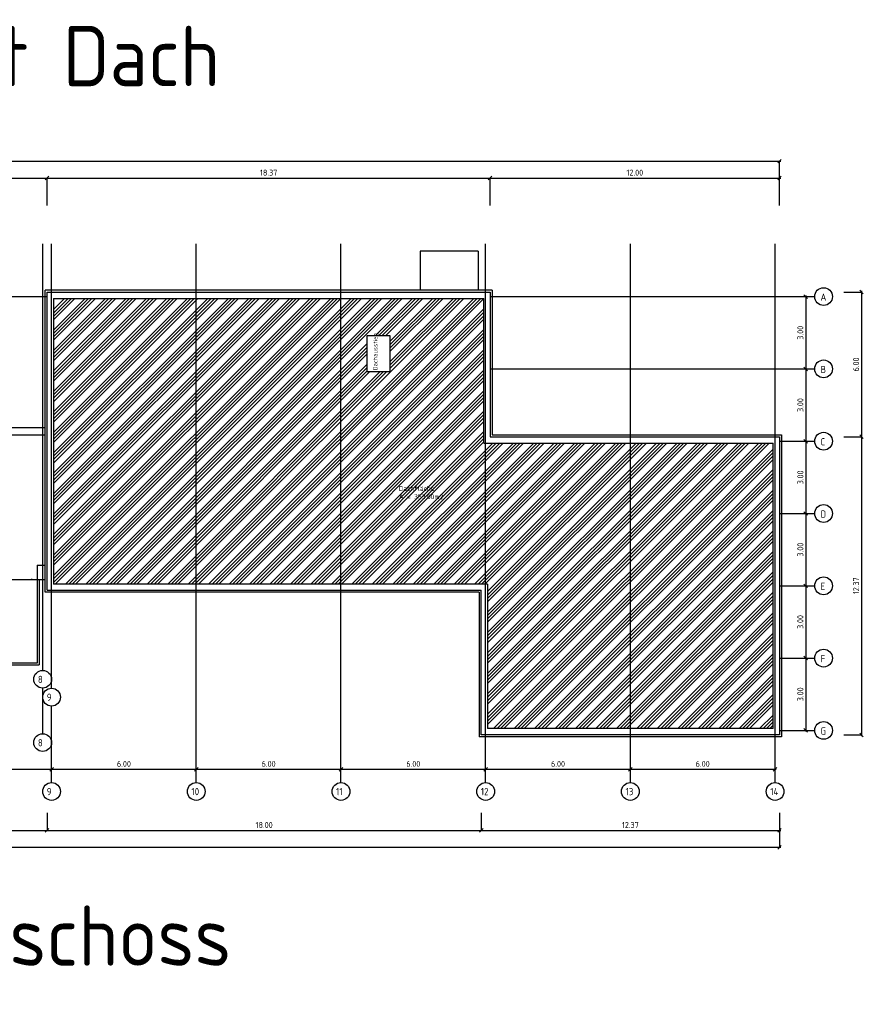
# Model space of a CAD drawing. Extents: x -112620 to -90450, y -13144 to 9644.
# Tile 34 of 34: x -103667 to -100169, y 5559 to 9644. Entities that reach past the tile are written whole.
import ezdxf

# ---------------------------------------------------------------- set-up
doc = ezdxf.new("R2010")
doc.units = 0
doc.header["$LTSCALE"] = 0.5
doc.header["$MEASUREMENT"] = 0
doc.layers.get('0').update_dxf_attribs({"linetype": 'CONTINUOUS'})
doc.layers.get('DEFPOINTS').update_dxf_attribs({"linetype": 'CONTINUOUS'})
for name, color, linetype in [('BEMAS', 30, 'CONTINUOUS'), ('HILFSLINIE', 231, 'CONTINUOUS'), ('LAYER1NEUB', 10, 'CONTINUOUS'), ('SCHRAFF', 140, 'CONTINUOUS'), ('SCHRAFF1', 253, 'CONTINUOUS'), ('SCHRAFFB', 254, 'CONTINUOUS'), ('WÄNDES', 7, 'CONTINUOUS'), ('WÄRMEÜBER', 240, 'CONTINUOUS')]:
    doc.layers.add(name, color=color, linetype=linetype)
doc.styles.get("Standard").update_dxf_attribs({"font": 'isocp3.shx', "height": 25})
doc.dimstyles.new('M100', dxfattribs={"dimtxt": 35, "dimasz": 15, "dimexe": 5, "dimexo": 5, "dimgap": 10, "dimtad": 1, "dimlfac": 0.01, "dimzin": 0, "dimtxsty": 'STANDARD', "dimblk1": 'OBLIQUE', "dimblk2": 'OBLIQUE', "dimsah": 1, "dimcen": 2.5, "dimdle": 5, "dimazin": 3, "dimtfac": 1, "dimtmove": 0, "dimatfit": 3, "dimtolj": 1, "dimtzin": 0})

# ---------------------------------------------------------------- blocks, each defined once
blk = doc.blocks.new('_OBLIQUE')
at = {"color": 0, "linetype": 'BYBLOCK'}
blk.add_line((-0.5, -0.5), (0.5, 0.5), dxfattribs=at)
blk = doc.blocks.new('*D859')
at = {"color": 0, "linetype": 'BYBLOCK'}
for p, q in [((-100176.1, 8518.6), (-100176.1, 7908.6)), ((-104693, -5451.2), (-104083, -5451.2))]:
    blk.add_line(p, q, dxfattribs=at)
at = {"layer": 'DEFPOINTS', "color": 0, "linetype": 'BYBLOCK'}
for p in [(-100176.1, 8513.6), (-100176.1, 7913.6), (-100176.1, 7913.6), (-104688, -5451.2), (-104088, -5451.2), (-104088, -5451.2)]:
    blk.add_point(p, dxfattribs=at)
at = {"color": 0, "linetype": 'BYBLOCK', "xscale": 15, "yscale": 15, "zscale": 15}
for p, rotation in [((-100176.1, 8513.6), 90), ((-100176.1, 7913.6), 270), ((-104688, -5451.2), 180)]:
    blk.add_blockref('_OBLIQUE', p, dxfattribs=dict(at, rotation=rotation))
blk.add_blockref('_OBLIQUE', (-104088, -5451.2), dxfattribs=at)
at = {"color": 0, "linetype": 'BYBLOCK', "insert": (-100198.6, 8213.6), "char_height": 25, "attachment_point": 5, "rotation": 90}
blk.add_mtext('\\A1;6.00', dxfattribs=at)
at = {"color": 0, "linetype": 'BYBLOCK', "insert": (-104388, -5428.7), "char_height": 25, "attachment_point": 5}
blk.add_mtext('\\A1;6.00', dxfattribs=at)
blk = doc.blocks.new('*D860')
at = {"color": 0, "linetype": 'BYBLOCK'}
for p, q in [((-100176.1, 7918.6), (-100176.1, 6671.6)), ((-104833, -5451.2), (-105428, -5451.2))]:
    blk.add_line(p, q, dxfattribs=at)
at = {"layer": 'DEFPOINTS', "color": 0, "linetype": 'BYBLOCK'}
for p in [(-100176.1, 7913.6), (-100176.1, 6676.6), (-100176.1, 6676.6), (-105423, -5451.2), (-105423, -5451.2), (-104838, -5451.2)]:
    blk.add_point(p, dxfattribs=at)
at = {"color": 0, "linetype": 'BYBLOCK', "xscale": 15, "yscale": 15, "zscale": 15}
for p, rotation in [((-100176.1, 7913.6), 90), ((-100176.1, 6676.6), 270), ((-105423, -5451.2), 180)]:
    blk.add_blockref('_OBLIQUE', p, dxfattribs=dict(at, rotation=rotation))
blk.add_blockref('_OBLIQUE', (-104838, -5451.2), dxfattribs=at)
at = {"color": 0, "linetype": 'BYBLOCK', "insert": (-100198.6, 7295.1), "char_height": 25, "attachment_point": 5, "rotation": 90}
blk.add_mtext('\\A1;12.37', dxfattribs=at)
at = {"color": 0, "linetype": 'BYBLOCK', "insert": (-105130.5, -5428.7), "char_height": 25, "attachment_point": 5}
blk.add_mtext('\\A1;5.85', dxfattribs=at)
blk = doc.blocks.new('*D861')
at = {"color": 0, "linetype": 'BYBLOCK'}
for p, q in [((-103558, 8986.8), (-101711, 8986.8)), ((-105598, -5381.2), (-106038, -5381.2))]:
    blk.add_line(p, q, dxfattribs=at)
at = {"layer": 'DEFPOINTS', "color": 0, "linetype": 'BYBLOCK'}
for p in [(-103553, 8986.8), (-101716, 8986.8), (-101716, 8986.8), (-106033, -5381.2), (-106033, -5381.2), (-105603, -5381.2)]:
    blk.add_point(p, dxfattribs=at)
at = {"color": 0, "linetype": 'BYBLOCK', "xscale": 15, "yscale": 15, "zscale": 15, "rotation": 180}
for p in [(-103553, 8986.8), (-106033, -5381.2)]:
    blk.add_blockref('_OBLIQUE', p, dxfattribs=at)
at = {"color": 0, "linetype": 'BYBLOCK', "xscale": 15, "yscale": 15, "zscale": 15}
for p in [(-101716, 8986.8), (-105603, -5381.2)]:
    blk.add_blockref('_OBLIQUE', p, dxfattribs=at)
at = {"color": 0, "linetype": 'BYBLOCK', "char_height": 25, "attachment_point": 5}
for s, insert in [('\\A1;18.37', (-102634.5, 9009.3)), ('\\A1;4.30', (-105818, -5358.7))]:
    blk.add_mtext(s, dxfattribs=dict(at, insert=insert))
blk = doc.blocks.new('*D862')
at = {"color": 0, "linetype": 'BYBLOCK'}
blk.add_line((-101721, 8986.8), (-100511, 8986.8), dxfattribs=at)
at = {"layer": 'DEFPOINTS', "color": 0, "linetype": 'BYBLOCK'}
for p in [(-101716, 8986.8), (-100516, 8986.8), (-100516, 8986.8)]:
    blk.add_point(p, dxfattribs=at)
at = {"color": 0, "linetype": 'BYBLOCK', "xscale": 15, "yscale": 15, "zscale": 15, "rotation": 180}
blk.add_blockref('_OBLIQUE', (-101716, 8986.8), dxfattribs=at)
at = {"color": 0, "linetype": 'BYBLOCK', "xscale": 15, "yscale": 15, "zscale": 15}
blk.add_blockref('_OBLIQUE', (-100516, 8986.8), dxfattribs=at)
at = {"color": 0, "linetype": 'BYBLOCK', "insert": (-101116, 9009.3), "char_height": 25, "attachment_point": 5}
blk.add_mtext('\\A1;12.00', dxfattribs=at)
blk = doc.blocks.new('*D863')
at = {"color": 0, "linetype": 'BYBLOCK'}
blk.add_line((-104201, 8986.8), (-103548, 8986.8), dxfattribs=at)
at = {"layer": 'DEFPOINTS', "color": 0, "linetype": 'BYBLOCK'}
for p in [(-104196, 8986.8), (-103553, 8986.8), (-103553, 8986.8)]:
    blk.add_point(p, dxfattribs=at)
at = {"color": 0, "linetype": 'BYBLOCK', "xscale": 15, "yscale": 15, "zscale": 15, "rotation": 180}
blk.add_blockref('_OBLIQUE', (-104196, 8986.8), dxfattribs=at)
at = {"color": 0, "linetype": 'BYBLOCK', "xscale": 15, "yscale": 15, "zscale": 15}
blk.add_blockref('_OBLIQUE', (-103553, 8986.8), dxfattribs=at)
at = {"color": 0, "linetype": 'BYBLOCK', "insert": (-103874.5, 9009.3), "char_height": 25, "attachment_point": 5}
blk.add_mtext('\\A1;6.43', dxfattribs=at)
blk = doc.blocks.new('*D866')
at = {"color": 0, "linetype": 'BYBLOCK'}
blk.add_line((-107238, 9056.8), (-100511, 9056.8), dxfattribs=at)
at = {"layer": 'DEFPOINTS', "color": 0, "linetype": 'BYBLOCK'}
for p in [(-107233, 9056.8), (-100516, 9056.8), (-100516, 9056.8)]:
    blk.add_point(p, dxfattribs=at)
at = {"color": 0, "linetype": 'BYBLOCK', "xscale": 15, "yscale": 15, "zscale": 15, "rotation": 180}
blk.add_blockref('_OBLIQUE', (-107233, 9056.8), dxfattribs=at)
at = {"color": 0, "linetype": 'BYBLOCK', "xscale": 15, "yscale": 15, "zscale": 15}
blk.add_blockref('_OBLIQUE', (-100516, 9056.8), dxfattribs=at)
at = {"color": 0, "linetype": 'BYBLOCK', "insert": (-103874.5, 9079.3), "char_height": 25, "attachment_point": 5}
blk.add_mtext('\\A1;67.17', dxfattribs=at)
blk = doc.blocks.new('*D867')
at = {"color": 0, "linetype": 'BYBLOCK'}
blk.add_line((-107238, 6210.2), (-100511, 6210.2), dxfattribs=at)
at = {"layer": 'DEFPOINTS', "color": 0, "linetype": 'BYBLOCK'}
for p in [(-107233, 6210.2), (-100516, 6210.2), (-100516, 6210.2)]:
    blk.add_point(p, dxfattribs=at)
at = {"color": 0, "linetype": 'BYBLOCK', "xscale": 15, "yscale": 15, "zscale": 15, "rotation": 180}
blk.add_blockref('_OBLIQUE', (-107233, 6210.2), dxfattribs=at)
at = {"color": 0, "linetype": 'BYBLOCK', "xscale": 15, "yscale": 15, "zscale": 15}
blk.add_blockref('_OBLIQUE', (-100516, 6210.2), dxfattribs=at)
at = {"color": 0, "linetype": 'BYBLOCK', "insert": (-103874.5, 6232.7), "char_height": 25, "attachment_point": 5}
blk.add_mtext('\\A1;67.17', dxfattribs=at)
blk = doc.blocks.new('*D870')
at = {"color": 0, "linetype": 'BYBLOCK'}
blk.add_line((-104201, 6280.2), (-103548, 6280.2), dxfattribs=at)
at = {"layer": 'DEFPOINTS', "color": 0, "linetype": 'BYBLOCK'}
for p in [(-104196, 6280.2), (-103553, 6280.2), (-103553, 6280.2)]:
    blk.add_point(p, dxfattribs=at)
at = {"color": 0, "linetype": 'BYBLOCK', "xscale": 15, "yscale": 15, "zscale": 15, "rotation": 180}
blk.add_blockref('_OBLIQUE', (-104196, 6280.2), dxfattribs=at)
at = {"color": 0, "linetype": 'BYBLOCK', "xscale": 15, "yscale": 15, "zscale": 15}
blk.add_blockref('_OBLIQUE', (-103553, 6280.2), dxfattribs=at)
at = {"color": 0, "linetype": 'BYBLOCK', "insert": (-103874.5, 6302.7), "char_height": 25, "attachment_point": 5}
blk.add_mtext('\\A1;6.43', dxfattribs=at)
blk = doc.blocks.new('*D871')
at = {"color": 0, "linetype": 'BYBLOCK'}
blk.add_line((-103558, 6280.2), (-101748, 6280.2), dxfattribs=at)
at = {"layer": 'DEFPOINTS', "color": 0, "linetype": 'BYBLOCK'}
for p in [(-103553, 6280.2), (-101753, 6280.2), (-101753, 6280.2)]:
    blk.add_point(p, dxfattribs=at)
at = {"color": 0, "linetype": 'BYBLOCK', "xscale": 15, "yscale": 15, "zscale": 15, "rotation": 180}
blk.add_blockref('_OBLIQUE', (-103553, 6280.2), dxfattribs=at)
at = {"color": 0, "linetype": 'BYBLOCK', "xscale": 15, "yscale": 15, "zscale": 15}
blk.add_blockref('_OBLIQUE', (-101753, 6280.2), dxfattribs=at)
at = {"color": 0, "linetype": 'BYBLOCK', "insert": (-102653, 6302.7), "char_height": 25, "attachment_point": 5}
blk.add_mtext('\\A1;18.00', dxfattribs=at)
blk = doc.blocks.new('*D872')
at = {"color": 0, "linetype": 'BYBLOCK'}
blk.add_line((-101758, 6280.2), (-100511, 6280.2), dxfattribs=at)
at = {"layer": 'DEFPOINTS', "color": 0, "linetype": 'BYBLOCK'}
for p in [(-101753, 6280.2), (-100516, 6280.2), (-100516, 6280.2)]:
    blk.add_point(p, dxfattribs=at)
at = {"color": 0, "linetype": 'BYBLOCK', "xscale": 15, "yscale": 15, "zscale": 15, "rotation": 180}
blk.add_blockref('_OBLIQUE', (-101753, 6280.2), dxfattribs=at)
at = {"color": 0, "linetype": 'BYBLOCK', "xscale": 15, "yscale": 15, "zscale": 15}
blk.add_blockref('_OBLIQUE', (-100516, 6280.2), dxfattribs=at)
at = {"color": 0, "linetype": 'BYBLOCK', "insert": (-101134.5, 6302.7), "char_height": 25, "attachment_point": 5}
blk.add_mtext('\\A1;12.37', dxfattribs=at)
blk = doc.blocks.new('*D883')
at = {"color": 0, "linetype": 'BYBLOCK'}
blk.add_line((-104219.5, 2923.1), (-103529.5, 2923.1), dxfattribs=at)
at = {"layer": 'DEFPOINTS', "color": 0, "linetype": 'BYBLOCK'}
for p in [(-104214.5, 2923.1), (-103534.5, 2923.1), (-103534.5, 2923.1)]:
    blk.add_point(p, dxfattribs=at)
at = {"color": 0, "linetype": 'BYBLOCK', "xscale": 15, "yscale": 15, "zscale": 15, "rotation": 180}
blk.add_blockref('_OBLIQUE', (-104214.5, 2923.1), dxfattribs=at)
at = {"color": 0, "linetype": 'BYBLOCK', "xscale": 15, "yscale": 15, "zscale": 15}
blk.add_blockref('_OBLIQUE', (-103534.5, 2923.1), dxfattribs=at)
at = {"color": 0, "linetype": 'BYBLOCK', "insert": (-103874.5, 2945.6), "char_height": 25, "attachment_point": 5}
blk.add_mtext('\\A1;6.80', dxfattribs=at)
blk = doc.blocks.new('*D878')
at = {"color": 0, "linetype": 'BYBLOCK'}
blk.add_line((-103539.5, 2923.1), (-102929.5, 2923.1), dxfattribs=at)
at = {"layer": 'DEFPOINTS', "color": 0, "linetype": 'BYBLOCK'}
for p in [(-103534.5, 2923.1), (-102934.5, 2923.1), (-102934.5, 2923.1)]:
    blk.add_point(p, dxfattribs=at)
at = {"color": 0, "linetype": 'BYBLOCK', "xscale": 15, "yscale": 15, "zscale": 15, "rotation": 180}
blk.add_blockref('_OBLIQUE', (-103534.5, 2923.1), dxfattribs=at)
at = {"color": 0, "linetype": 'BYBLOCK', "xscale": 15, "yscale": 15, "zscale": 15}
blk.add_blockref('_OBLIQUE', (-102934.5, 2923.1), dxfattribs=at)
at = {"color": 0, "linetype": 'BYBLOCK', "insert": (-103234.5, 2945.6), "char_height": 25, "attachment_point": 5}
blk.add_mtext('\\A1;6.00', dxfattribs=at)
blk = doc.blocks.new('*D879')
at = {"color": 0, "linetype": 'BYBLOCK'}
blk.add_line((-102939.5, 2923.1), (-102329.5, 2923.1), dxfattribs=at)
at = {"layer": 'DEFPOINTS', "color": 0, "linetype": 'BYBLOCK'}
for p in [(-102934.5, 2923.1), (-102334.5, 2923.1), (-102334.5, 2923.1)]:
    blk.add_point(p, dxfattribs=at)
at = {"color": 0, "linetype": 'BYBLOCK', "xscale": 15, "yscale": 15, "zscale": 15, "rotation": 180}
blk.add_blockref('_OBLIQUE', (-102934.5, 2923.1), dxfattribs=at)
at = {"color": 0, "linetype": 'BYBLOCK', "xscale": 15, "yscale": 15, "zscale": 15}
blk.add_blockref('_OBLIQUE', (-102334.5, 2923.1), dxfattribs=at)
at = {"color": 0, "linetype": 'BYBLOCK', "insert": (-102634.5, 2945.6), "char_height": 25, "attachment_point": 5}
blk.add_mtext('\\A1;6.00', dxfattribs=at)
blk = doc.blocks.new('*D880')
at = {"color": 0, "linetype": 'BYBLOCK'}
blk.add_line((-102339.5, 2923.1), (-101729.5, 2923.1), dxfattribs=at)
at = {"layer": 'DEFPOINTS', "color": 0, "linetype": 'BYBLOCK'}
for p in [(-102334.5, 2923.1), (-101734.5, 2923.1), (-101734.5, 2923.1)]:
    blk.add_point(p, dxfattribs=at)
at = {"color": 0, "linetype": 'BYBLOCK', "xscale": 15, "yscale": 15, "zscale": 15, "rotation": 180}
blk.add_blockref('_OBLIQUE', (-102334.5, 2923.1), dxfattribs=at)
at = {"color": 0, "linetype": 'BYBLOCK', "xscale": 15, "yscale": 15, "zscale": 15}
blk.add_blockref('_OBLIQUE', (-101734.5, 2923.1), dxfattribs=at)
at = {"color": 0, "linetype": 'BYBLOCK', "insert": (-102034.5, 2945.6), "char_height": 25, "attachment_point": 5}
blk.add_mtext('\\A1;6.00', dxfattribs=at)
blk = doc.blocks.new('*D881')
at = {"color": 0, "linetype": 'BYBLOCK'}
blk.add_line((-101739.5, 2923.1), (-101129.5, 2923.1), dxfattribs=at)
at = {"layer": 'DEFPOINTS', "color": 0, "linetype": 'BYBLOCK'}
for p in [(-101734.5, 2923.1), (-101134.5, 2923.1), (-101134.5, 2923.1)]:
    blk.add_point(p, dxfattribs=at)
at = {"color": 0, "linetype": 'BYBLOCK', "xscale": 15, "yscale": 15, "zscale": 15, "rotation": 180}
blk.add_blockref('_OBLIQUE', (-101734.5, 2923.1), dxfattribs=at)
at = {"color": 0, "linetype": 'BYBLOCK', "xscale": 15, "yscale": 15, "zscale": 15}
blk.add_blockref('_OBLIQUE', (-101134.5, 2923.1), dxfattribs=at)
at = {"color": 0, "linetype": 'BYBLOCK', "insert": (-101434.5, 2945.6), "char_height": 25, "attachment_point": 5}
blk.add_mtext('\\A1;6.00', dxfattribs=at)
blk = doc.blocks.new('*D882')
at = {"color": 0, "linetype": 'BYBLOCK'}
blk.add_line((-101139.5, 2923.1), (-100529.5, 2923.1), dxfattribs=at)
at = {"layer": 'DEFPOINTS', "color": 0, "linetype": 'BYBLOCK'}
for p in [(-101134.5, 2923.1), (-100534.5, 2923.1), (-100534.5, 2923.1)]:
    blk.add_point(p, dxfattribs=at)
at = {"color": 0, "linetype": 'BYBLOCK', "xscale": 15, "yscale": 15, "zscale": 15, "rotation": 180}
blk.add_blockref('_OBLIQUE', (-101134.5, 2923.1), dxfattribs=at)
at = {"color": 0, "linetype": 'BYBLOCK', "xscale": 15, "yscale": 15, "zscale": 15}
blk.add_blockref('_OBLIQUE', (-100534.5, 2923.1), dxfattribs=at)
at = {"color": 0, "linetype": 'BYBLOCK', "insert": (-100834.5, 2945.6), "char_height": 25, "attachment_point": 5}
blk.add_mtext('\\A1;6.00', dxfattribs=at)
blk = doc.blocks.new('*D890')
at = {"color": 0, "linetype": 'BYBLOCK'}
blk.add_line((-100407.1, 3389.2), (-100407.1, 3079.2), dxfattribs=at)
at = {"layer": 'DEFPOINTS', "color": 0, "linetype": 'BYBLOCK'}
for p in [(-100407.1, 3384.2), (-100407.1, 3084.2), (-100407.1, 3084.2)]:
    blk.add_point(p, dxfattribs=at)
at = {"color": 0, "linetype": 'BYBLOCK', "xscale": 15, "yscale": 15, "zscale": 15}
for p, rotation in [((-100407.1, 3384.2), 90), ((-100407.1, 3084.2), 270)]:
    blk.add_blockref('_OBLIQUE', p, dxfattribs=dict(at, rotation=rotation))
at = {"color": 0, "linetype": 'BYBLOCK', "insert": (-100429.6, 3234.2), "char_height": 25, "attachment_point": 5, "rotation": 90}
blk.add_mtext('\\A1;3.00', dxfattribs=at)
blk = doc.blocks.new('*D891')
at = {"color": 0, "linetype": 'BYBLOCK'}
blk.add_line((-100407.1, 3689.2), (-100407.1, 3379.2), dxfattribs=at)
at = {"layer": 'DEFPOINTS', "color": 0, "linetype": 'BYBLOCK'}
for p in [(-100407.1, 3684.2), (-100407.1, 3384.2), (-100407.1, 3384.2)]:
    blk.add_point(p, dxfattribs=at)
at = {"color": 0, "linetype": 'BYBLOCK', "xscale": 15, "yscale": 15, "zscale": 15}
for p, rotation in [((-100407.1, 3684.2), 90), ((-100407.1, 3384.2), 270)]:
    blk.add_blockref('_OBLIQUE', p, dxfattribs=dict(at, rotation=rotation))
at = {"color": 0, "linetype": 'BYBLOCK', "insert": (-100429.6, 3534.2), "char_height": 25, "attachment_point": 5, "rotation": 90}
blk.add_mtext('\\A1;3.00', dxfattribs=at)
blk = doc.blocks.new('*D892')
at = {"color": 0, "linetype": 'BYBLOCK'}
blk.add_line((-100407.1, 3989.2), (-100407.1, 3679.2), dxfattribs=at)
at = {"layer": 'DEFPOINTS', "color": 0, "linetype": 'BYBLOCK'}
for p in [(-100407.1, 3984.2), (-100407.1, 3684.2), (-100407.1, 3684.2)]:
    blk.add_point(p, dxfattribs=at)
at = {"color": 0, "linetype": 'BYBLOCK', "xscale": 15, "yscale": 15, "zscale": 15}
for p, rotation in [((-100407.1, 3984.2), 90), ((-100407.1, 3684.2), 270)]:
    blk.add_blockref('_OBLIQUE', p, dxfattribs=dict(at, rotation=rotation))
at = {"color": 0, "linetype": 'BYBLOCK', "insert": (-100429.6, 3834.2), "char_height": 25, "attachment_point": 5, "rotation": 90}
blk.add_mtext('\\A1;3.00', dxfattribs=at)
blk = doc.blocks.new('*D893')
at = {"color": 0, "linetype": 'BYBLOCK'}
blk.add_line((-100407.1, 4589.2), (-100407.1, 4279.2), dxfattribs=at)
at = {"layer": 'DEFPOINTS', "color": 0, "linetype": 'BYBLOCK'}
for p in [(-100407.1, 4584.2), (-100407.1, 4284.2), (-100407.1, 4284.2)]:
    blk.add_point(p, dxfattribs=at)
at = {"color": 0, "linetype": 'BYBLOCK', "xscale": 15, "yscale": 15, "zscale": 15}
for p, rotation in [((-100407.1, 4584.2), 90), ((-100407.1, 4284.2), 270)]:
    blk.add_blockref('_OBLIQUE', p, dxfattribs=dict(at, rotation=rotation))
at = {"color": 0, "linetype": 'BYBLOCK', "insert": (-100429.6, 4434.2), "char_height": 25, "attachment_point": 5, "rotation": 90}
blk.add_mtext('\\A1;3.00', dxfattribs=at)
blk = doc.blocks.new('*D894')
at = {"color": 0, "linetype": 'BYBLOCK'}
blk.add_line((-100407.1, 4889.2), (-100407.1, 4579.2), dxfattribs=at)
at = {"layer": 'DEFPOINTS', "color": 0, "linetype": 'BYBLOCK'}
for p in [(-100407.1, 4884.2), (-100407.1, 4584.2), (-100407.1, 4584.2)]:
    blk.add_point(p, dxfattribs=at)
at = {"color": 0, "linetype": 'BYBLOCK', "xscale": 15, "yscale": 15, "zscale": 15}
for p, rotation in [((-100407.1, 4884.2), 90), ((-100407.1, 4584.2), 270)]:
    blk.add_blockref('_OBLIQUE', p, dxfattribs=dict(at, rotation=rotation))
at = {"color": 0, "linetype": 'BYBLOCK', "insert": (-100429.6, 4734.2), "char_height": 25, "attachment_point": 5, "rotation": 90}
blk.add_mtext('\\A1;3.00', dxfattribs=at)
blk = doc.blocks.new('*D895')
at = {"color": 0, "linetype": 'BYBLOCK'}
blk.add_line((-100407.1, 4289.2), (-100407.1, 3979.2), dxfattribs=at)
at = {"layer": 'DEFPOINTS', "color": 0, "linetype": 'BYBLOCK'}
for p in [(-100407.1, 4284.2), (-100407.1, 3984.2), (-100407.1, 3984.2)]:
    blk.add_point(p, dxfattribs=at)
at = {"color": 0, "linetype": 'BYBLOCK', "xscale": 15, "yscale": 15, "zscale": 15}
for p, rotation in [((-100407.1, 4284.2), 90), ((-100407.1, 3984.2), 270)]:
    blk.add_blockref('_OBLIQUE', p, dxfattribs=dict(at, rotation=rotation))
at = {"color": 0, "linetype": 'BYBLOCK', "insert": (-100429.6, 4134.2), "char_height": 25, "attachment_point": 5, "rotation": 90}
blk.add_mtext('\\A1;3.00', dxfattribs=at)

msp = doc.modelspace()

# ---------------------------------------------------------------- hatches: boundary and pattern name
at = {"layer": 'SCHRAFF1'}
h = msp.add_hatch(dxfattribs=at)
h.set_pattern_fill('ANSI34', color=256, scale=80, style=0)
h.set_pattern_definition([(45, (1e-11, 3610.85), (-42.426407, 42.426407), []), (45, (14.14, 3610.85), (-42.426407, 42.426407), []), (45, (28.284, 3610.85), (-42.426407, 42.426407), []), (45, (42.426, 3610.85), (-42.426407, 42.426407), [])])
h.paths.add_polyline_path([(-101742.01, 8487.58), (-103527.01, 8487.58), (-103527.01, 7302.58), (-101727.01, 7302.58), (-101727.01, 6702.58), (-100542.01, 6702.58), (-100542.01, 7887.58), (-101742.01, 7887.58)])
h.paths.add_polyline_path([(-102130.01, 8183.58), (-102227.01, 8183.58), (-102227.01, 8332.58), (-102130.01, 8332.58)], flags=16)
h.paths.add_polyline_path([(-102172.751, 8185.652), (-102172.751, 8330.646), (-102206.566, 8330.646), (-102206.566, 8185.652)], flags=8)
h.paths.add_polyline_path([(-102096.829, 7649.777), (-101935.712, 7649.777), (-101935.712, 7679.525), (-102096.829, 7679.525)], flags=24)
h.paths.add_polyline_path([(-102096.941, 7683.783), (-101962.802, 7683.783), (-101962.802, 7714.2), (-102096.941, 7714.2)], flags=24)

# ---------------------------------------------------------------- linework, layer by layer
at = {"layer": 'HILFSLINIE'}
for p, q in [((-103571.51, 6944.134), (-103571.51, 8713.58)), ((-103534.51, 6870.05), (-103534.51, 8713.58)), ((-102934.51, 6478.721), (-102934.51, 8713.58)), ((-102334.51, 6478.721), (-102334.51, 8713.58)), ((-101734.51, 6478.721), (-101734.51, 8713.58)), ((-101134.51, 6478.721), (-101134.51, 8713.58)), ((-100534.51, 6478.721), (-100534.51, 8713.58)), ((-103852.06, 8495.08), (-103553.01, 8495.08)), ((-101716.01, 8495.08), (-100370.172, 8495.08)), ((-101716.01, 8195.08), (-100370.172, 8195.08)), ((-100516.01, 7895.08), (-100370.172, 7895.08)), ((-100516.01, 7595.08), (-100370.172, 7595.08)), ((-100516.01, 7295.08), (-100370.172, 7295.08)), ((-100516.01, 6995.08), (-100370.172, 6995.08)), ((-103571.51, 6681.436), (-103571.51, 6870.395)), ((-103534.51, 6478.721), (-103534.51, 6796.312)), ((-100516.01, 6695.08), (-100370.172, 6695.08))]:
    msp.add_line(p, q, dxfattribs=at)
for centre in [(-100333.303, 8495.08), (-100333.303, 8195.08), (-100333.303, 7895.08), (-100333.303, 7595.08), (-100333.303, 7295.08), (-100333.303, 6995.08), (-103571.51, 6907.265), (-103534.51, 6833.181), (-100333.303, 6695.08), (-103571.51, 6644.566), (-103534.51, 6441.851), (-102934.51, 6441.851), (-102334.51, 6441.851), (-101734.51, 6441.851), (-101134.51, 6441.851), (-100534.51, 6441.851)]:
    msp.add_circle(centre, 36.869, dxfattribs=at)
at = {"layer": 'LAYER1NEUB'}
msp.add_line((-103615.01, 7321.58), (-103619.51, 7321.58), dxfattribs=at)
at = {"layer": 'SCHRAFF'}
for p, q in [((-100516.01, 8873.037), (-100516.01, 9056.837)), ((-103553.01, 8873.037), (-103553.01, 8986.837)), ((-101716.01, 8873.037), (-101716.01, 8986.837)), ((-100249.02, 8513.58), (-100176.052, 8513.58)), ((-102130.01, 8332.58), (-102227.01, 8332.58)), ((-102227.01, 8332.58), (-102227.01, 8183.58)), ((-102130.01, 8183.58), (-102130.01, 8332.58)), ((-102227.01, 8183.58), (-102130.01, 8183.58)), ((-100249.02, 7913.58), (-100176.052, 7913.58)), ((-100249.02, 6676.58), (-100176.052, 6676.58)), ((-103553.01, 6353.212), (-103553.01, 6280.23)), ((-101753.01, 6353.212), (-101753.01, 6280.23)), ((-100516.01, 6353.212), (-100516.01, 6210.23))]:
    msp.add_line(p, q, dxfattribs=at)
at = {"layer": 'SCHRAFF1'}
for p, q in [((-101708.01, 8521.58), (-103561.01, 8521.58)), ((-103561.01, 7268.58), (-103561.01, 8521.58)), ((-101708.01, 8521.58), (-101708.01, 7921.58)), ((-103527.01, 8487.58), (-101742.01, 8487.58)), ((-103527.01, 8487.58), (-103527.01, 7302.58)), ((-101742.01, 7887.58), (-101742.01, 8487.58)), ((-101742.01, 7887.58), (-100542.01, 7887.58)), ((-101708.01, 7921.58), (-100508.01, 7921.58)), ((-100542.01, 6702.58), (-100542.01, 7887.58)), ((-100508.01, 7921.58), (-100508.01, 6668.58)), ((-101727.01, 7302.58), (-103527.01, 7302.58)), ((-101727.01, 7302.58), (-101727.01, 6702.58)), ((-101761.01, 7268.58), (-103561.01, 7268.58)), ((-101761.01, 7268.58), (-101761.01, 6668.58)), ((-100542.01, 6702.58), (-101727.01, 6702.58)), ((-100508.01, 6668.58), (-101761.01, 6668.58))]:
    msp.add_line(p, q, dxfattribs=at)
at = {"layer": 'SCHRAFFB'}
for p, q in [((-101766.01, 8683.58), (-102006.01, 8683.58)), ((-102006.01, 8683.58), (-102006.01, 8521.58)), ((-101766.01, 8683.58), (-101766.01, 8521.58)), ((-104188.01, 7951.58), (-103561.01, 7951.58)), ((-104188.01, 7921.58), (-103561.01, 7921.58)), ((-103594.01, 7380.58), (-103594.01, 6974.58)), ((-103594.01, 7380.58), (-103561.01, 7380.58)), ((-104188.01, 7321.58), (-103561.01, 7321.58)), ((-103586.01, 7321.58), (-103586.01, 6966.58)), ((-104168.01, 6966.58), (-103586.01, 6966.58)), ((-103594.01, 6974.58), (-104160.01, 6974.58))]:
    msp.add_line(p, q, dxfattribs=at)
at = {"layer": 'WÄRMEÜBER'}
for p, q in [((-103553.01, 8513.58), (-101716.01, 8513.58)), ((-103553.01, 7276.58), (-103553.01, 8513.58)), ((-101716.01, 8513.58), (-101716.01, 7913.58)), ((-101716.01, 7913.58), (-100516.01, 7913.58)), ((-100516.01, 7913.58), (-100516.01, 6676.58)), ((-103553.01, 7276.58), (-101753.01, 7276.58)), ((-101753.01, 6676.58), (-101753.01, 7276.58)), ((-100516.01, 6676.58), (-101753.01, 6676.58))]:
    msp.add_line(p, q, dxfattribs=at)

# ---------------------------------------------------------------- texts
at = {"layer": 'HILFSLINIE'}
for s, p in [('A', (-100345.988, 8477.656)), ('B', (-100345.988, 8177.656)), ('C', (-100345.988, 7877.656)), ('D', (-100345.988, 7577.656)), ('E', (-100345.988, 7277.656)), ('F', (-100345.988, 6977.656)), ('8', (-103591.499, 6891.78)), ('9', (-103554.499, 6817.696)), ('G', (-100345.988, 6677.656)), ('8', (-103591.499, 6629.082)), ('9', (-103554.499, 6426.367)), ('10', (-102954.499, 6426.367)), ('11', (-102354.499, 6426.367)), ('12', (-101754.499, 6426.367)), ('13', (-101154.499, 6426.367)), ('14', (-100554.499, 6426.367))]:
    msp.add_text(s, height=30, dxfattribs=at).set_placement(p)
at = {"layer": 'SCHRAFF'}
msp.add_text('Dachausstieg', height=17.5, rotation=90, dxfattribs=at).set_placement((-102183.308, 8188.663))
for s, p in [('Dachfläche', (-102094.871, 7688.991)), ('A = 353.00m2', (-102094.871, 7654.563))]:
    msp.add_text(s, height=20, dxfattribs=at).set_placement(p)
at = {"layer": 'WÄNDES'}
for s, p in [('Draufsicht Dach', (-105060.783, 9367.885)), ('3. Obergeschoss', (-105060.783, 5718.396))]:
    msp.add_text(s, height=250, dxfattribs=at).set_placement(p)

# ---------------------------------------------------------------- dimensions: what is measured, and where the dimension line sits
at = {"layer": 'BEMAS'}
for base, p1, p2, picture, middle in [((-106033.01, -5381.182), (-105603.01, -5381.182), (-106033.01, -5381.182), '*D861', (-105818.01, -5358.682)), ((-104088.01, -5451.182), (-104688.01, -5451.182), (-104088.01, -5451.182), '*D859', (-104388.01, -5428.682)), ((-105423.01, -5451.182), (-104838.01, -5451.182), (-105423.01, -5451.182), '*D860', (-105130.51, -5428.682))]:
    dim = msp.add_linear_dim(base=base, p1=p1, p2=p2, dimstyle='M100', dxfattribs=at)
    dim.commit()
    dim.dimension.update_dxf_attribs({"geometry": picture, "text_midpoint": middle})
at = {"layer": 'HILFSLINIE'}
for base, p1, p2, picture, middle in [((-100407.11, 8195.08), (-100407.11, 8495.08), (-100407.11, 8195.08), '*D894', (-100429.61, 8345.08)), ((-100407.11, 7895.08), (-100407.11, 8195.08), (-100407.11, 7895.08), '*D893', (-100429.61, 8045.08)), ((-100407.11, 7595.08), (-100407.11, 7895.08), (-100407.11, 7595.08), '*D895', (-100429.61, 7745.08)), ((-100407.11, 7295.08), (-100407.11, 7595.08), (-100407.11, 7295.08), '*D892', (-100429.61, 7445.08)), ((-100407.11, 6995.08), (-100407.11, 7295.08), (-100407.11, 6995.08), '*D891', (-100429.61, 7145.08)), ((-100407.11, 6695.08), (-100407.11, 6995.08), (-100407.11, 6695.08), '*D890', (-100429.61, 6845.08))]:
    dim = msp.add_linear_dim(base=base, p1=p1, p2=p2, angle=90, dimstyle='M100', dxfattribs=at)
    dim.commit()
    dim.dimension.update_dxf_attribs({"geometry": picture, "text_midpoint": middle, "insert": (0, 3610.851)})
for base, p1, p2, picture, middle in [((-103534.51, 6533.951), (-104214.51, 6533.951), (-103534.51, 6533.951), '*D883', (-103874.51, 6556.451)), ((-102934.51, 6533.951), (-103534.51, 6533.951), (-102934.51, 6533.951), '*D878', (-103234.51, 6556.451)), ((-102334.51, 6533.951), (-102934.51, 6533.951), (-102334.51, 6533.951), '*D879', (-102634.51, 6556.451)), ((-101734.51, 6533.951), (-102334.51, 6533.951), (-101734.51, 6533.951), '*D880', (-102034.51, 6556.451)), ((-101134.51, 6533.951), (-101734.51, 6533.951), (-101134.51, 6533.951), '*D881', (-101434.51, 6556.451)), ((-100534.51, 6533.951), (-101134.51, 6533.951), (-100534.51, 6533.951), '*D882', (-100834.51, 6556.451))]:
    dim = msp.add_linear_dim(base=base, p1=p1, p2=p2, dimstyle='M100', dxfattribs=at)
    dim.commit()
    dim.dimension.update_dxf_attribs({"geometry": picture, "text_midpoint": middle, "insert": (0, 3610.851)})
at = {"layer": 'SCHRAFF'}
for base, p1, p2, picture, middle in [((-100516.01, 9056.837), (-107233.01, 9056.837), (-100516.01, 9056.837), '*D866', (-103874.51, 9079.337)), ((-101716.01, 8986.837), (-103553.01, 8986.837), (-101716.01, 8986.837), '*D861', (-102634.51, 9009.337)), ((-103553.01, 8986.837), (-104196.01, 8986.837), (-103553.01, 8986.837), '*D863', (-103874.51, 9009.337)), ((-100516.01, 8986.837), (-101716.01, 8986.837), (-100516.01, 8986.837), '*D862', (-101116.01, 9009.339)), ((-103553.01, 6280.23), (-104196.01, 6280.23), (-103553.01, 6280.23), '*D870', (-103874.51, 6302.73)), ((-101753.01, 6280.23), (-103553.01, 6280.23), (-101753.01, 6280.23), '*D871', (-102653.01, 6302.73)), ((-100516.01, 6280.23), (-101753.01, 6280.23), (-100516.01, 6280.23), '*D872', (-101134.51, 6302.732)), ((-100516.01, 6210.23), (-107233.01, 6210.23), (-100516.01, 6210.23), '*D867', (-103874.51, 6232.73))]:
    dim = msp.add_linear_dim(base=base, p1=p1, p2=p2, dimstyle='M100', dxfattribs=at)
    dim.commit()
    dim.dimension.update_dxf_attribs({"geometry": picture, "text_midpoint": middle})
for base, p1, p2, picture, middle in [((-100176.052, 7913.58), (-100176.052, 8513.58), (-100176.052, 7913.58), '*D859', (-100198.552, 8213.58)), ((-100176.052, 6676.58), (-100176.052, 7913.58), (-100176.052, 6676.58), '*D860', (-100198.555, 7295.08))]:
    dim = msp.add_linear_dim(base=base, p1=p1, p2=p2, angle=90, dimstyle='M100', dxfattribs=at)
    dim.commit()
    dim.dimension.update_dxf_attribs({"geometry": picture, "text_midpoint": middle})

doc.saveas('drawing.dxf')
